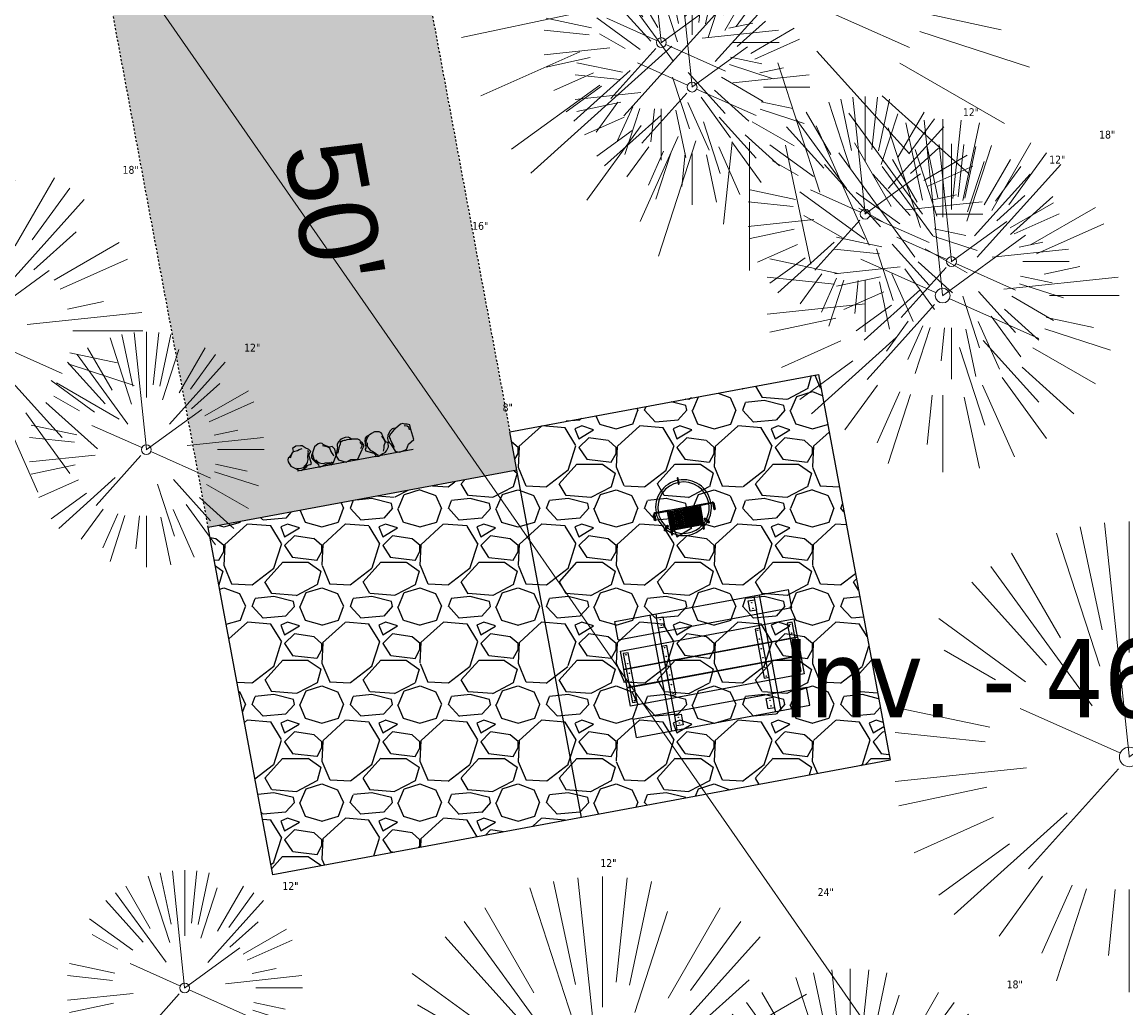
# Model space of a CAD drawing. Header units: feet. Extents: x 1133447 to 1140710, y 647622 to 649877.
# Tile 78 of 84: x 1135015 to 1135071, y 649125 to 649175. Entities that reach past the tile are written whole.
import ezdxf
from ezdxf import colors
from ezdxf.entities.mleader import LeaderData, LeaderLine
from ezdxf.lldxf.tags import DXFTag
from ezdxf.math import Vec2, Vec3

# ---------------------------------------------------------------- set-up
doc = ezdxf.new("R2010")
doc.units = ezdxf.units.FT
doc.header["$MEASUREMENT"] = 0
doc.linetypes.add('RAD', pattern=[0.13, 0.08, -0.05])
for name, color, linetype, lineweight in [('-ANGLE-IRON', 8, 'Continuous', 25), ('V-SITE-VEGE', 8, 'Continuous', 18), ('V-SITE-VEGE-TEXT', 8, 'Continuous', 18), ('V-UTIL-WATR-LINE', 8, 'WATER', 15)]:
    doc.layers.add(name, color=color, linetype=linetype, lineweight=lineweight)
for name, color, linetype in [('-BARRIERROCK', 6, 'Continuous'), ('-BOLTS-LAGS-SCREWS', 7, 'Continuous'), ('-CONCRETE', 9, 'Continuous'), ('-HARDWARE', 7, 'Continuous'), ('-TIMBER', 5, 'Continuous'), ('C-CAMPSITE-PADS', 6, 'Continuous'), ('C-PRKG-ASPH', 8, 'Continuous'), ('C-PRKG-GRVL', 8, 'Continuous'), ('C-PRKG-WHEL-STOP', 9, 'Continuous'), ('C-ROAD-ASPHALT', 1, 'Continuous'), ('C-ROAD-GRVL', 1, 'RAD'), ('C-SWLK-GRVL-PATT', 8, 'Continuous'), ('G-XREF', 7, 'Continuous'), ('L-BARRIERROCK', 6, 'Continuous')]:
    doc.layers.add(name, color=color, linetype=linetype)
doc.layers.add('V-ANNO-TEXT', color=7, linetype='Continuous', lineweight=13, plot=False)
doc.styles.add('Arial', font='arial.ttf')
doc.styles.add('SEI-Dim & Leader', font='tahoma.ttf')
doc.styles.get("Standard").update_dxf_attribs({"font": 'arial.ttf'})
tags = doc.linetypes.add('WATER', pattern='A,1.5,-0.2,["W",Standard,S=0.08,R=0,X=-0.1,Y=-0.04],-0.05', length=1.75).pattern_tags.tags
tags[6] = DXFTag(74, 10)

# ---------------------------------------------------------------- blocks, each defined once
blk = doc.blocks.new('V-SITE-VEGE-Coniferious Tree 2')
at = {"color": 0, "linetype": 'ByBlock'}
for p, q in [((-0.0574950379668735, 0.2703678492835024), (-0.1039851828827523, 0.4890788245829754)), ((-0.0003172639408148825, 0.0025937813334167), (-0.05229705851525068, 0.4972664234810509)), ((-3.601054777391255e-05, 0.2219193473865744), (-3.601054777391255e-05, 0.5000060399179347)), ((0.02890183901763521, 0.2753366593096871), (0.05222503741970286, 0.4972664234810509)), ((0.0571938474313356, 0.2692740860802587), (0.1039131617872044, 0.4890788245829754)), ((-0.06264093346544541, 0.1926377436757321), (-0.1545378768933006, 0.4755369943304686)), ((-0.1460065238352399, 0.2528363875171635), (-0.2500390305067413, 0.4330260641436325)), ((0.139142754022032, 0.2410654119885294), (0.2499670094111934, 0.4330260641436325)), ((0.06850648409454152, 0.2109817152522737), (0.1382469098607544, 0.425630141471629)), ((-0.07913071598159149, 0.1088658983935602), (-0.2939353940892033, 0.4045257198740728)), ((0.1868724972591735, 0.2572635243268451), (0.2938633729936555, 0.4045257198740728)), ((-0.1756943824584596, 0.1950752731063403), (-0.3346129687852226, 0.3715878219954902)), ((0.09777767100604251, 0.108636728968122), (0.3345409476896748, 0.3715878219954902)), ((-0.2201011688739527, 0.1598873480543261), (-0.4045617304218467, 0.2938993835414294)), ((0.1919663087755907, 0.1728666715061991), (0.3115823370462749, 0.2805763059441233)), ((0.2487690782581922, 0.143647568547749), (0.4329900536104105, 0.2500030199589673)), ((-0.2844040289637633, 0.1641894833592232), (-0.393144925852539, 0.2269610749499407)), ((0.2658942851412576, 0.1183972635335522), (0.4567507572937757, 0.2033670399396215)), ((-0.0009318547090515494, -0.0006770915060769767), (0.2349564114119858, 0.1707208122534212)), ((-0.2961437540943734, 0.06292784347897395), (-0.4891148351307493, 0.1039491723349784)), ((-0.01992166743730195, 0.008854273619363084), (-0.2318825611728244, 0.1032199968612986)), ((0.2872695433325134, 0.06106323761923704), (0.3884790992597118, 0.08257391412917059)), ((-0.3060292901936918, 0.03215663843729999), (-0.4973024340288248, 0.05226104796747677)), ((0.173080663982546, 0.01818771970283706), (0.497230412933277, 0.05226104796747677)), ((0.3024988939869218, 0), (0.4999700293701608, 0)), ((0.01849546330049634, -0.008260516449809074), (0.2719985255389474, -0.1211160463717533)), ((-0.2182782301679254, -0.02292736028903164), (-0.4973024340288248, -0.05226104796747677)), ((-0.02300503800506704, -0.02554197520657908), (-0.2137781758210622, -0.2373882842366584)), ((-0.302185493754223, -0.0642195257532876), (-0.4891148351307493, -0.1039491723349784)), ((0.2936342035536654, -0.06241742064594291), (0.4274066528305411, -0.09084484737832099)), ((0.2891445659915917, -0.09395946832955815), (0.4755009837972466, -0.1545018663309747)), ((-0.2881436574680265, -0.1282723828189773), (-0.4568227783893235, -0.2033670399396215)), ((-0.1320480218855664, -0.1188660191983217), (-0.3716238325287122, -0.3345769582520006)), ((0.1143820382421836, -0.1271057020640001), (0.2718110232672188, -0.301920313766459)), ((0.04781873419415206, -0.1473038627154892), (0.1192466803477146, -0.3671294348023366)), ((0.2555295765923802, -0.1475434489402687), (0.4329900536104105, -0.2500030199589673)), ((-0.254528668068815, -0.1848980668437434), (-0.4045617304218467, -0.2938993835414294)), ((0.2253521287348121, -0.2029399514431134), (0.3715518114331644, -0.3345769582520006)), ((0.1688618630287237, -0.2324611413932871), (0.2938633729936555, -0.4045257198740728)), ((-0.1842986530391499, -0.2536176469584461), (-0.2766747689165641, -0.3807650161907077)), ((0.1131111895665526, -0.2541280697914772), (0.2033310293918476, -0.4567867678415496)), ((-0.1213812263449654, -0.2725449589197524), (-0.1855903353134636, -0.4167758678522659)), ((-0.09098502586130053, -0.2799408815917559), (-0.1545378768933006, -0.4755369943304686)), ((-0.02966136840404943, -0.2817638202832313), (-0.04434904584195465, -0.4216092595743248)), ((-3.601054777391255e-05, -0.2817638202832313), (-3.601054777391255e-05, -0.5000060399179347)), ((0.06104806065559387, -0.2873055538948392), (0.1039131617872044, -0.4890788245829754))]:
    blk.add_line(p, q, dxfattribs=at)
blk.add_circle((-3.601054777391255e-05, 0), 0.02083358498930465)
blk = doc.blocks.new('_Open90')
at = {"color": 0, "linetype": 'ByBlock', "lineweight": -2}
for p, q in [((-0.5, 0.5), (0, 0)), ((0, 0), (-1, 0)), ((0, 0), (-0.5, -0.5))]:
    blk.add_line(p, q, dxfattribs=at)
blk = doc.blocks.new("3'_BarrierRock")
at = {"layer": '-BARRIERROCK', "flags": 128}
for points in [[(7.788745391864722, -10.83599130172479), (15.37584164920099, -7.013299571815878), (15.29339322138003, 5.772875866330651), (15.53940092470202, 11.48821756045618), (12.61293536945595, 13.25443124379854), (9.559602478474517, 14.020650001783), (7.896299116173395, 15.17149251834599), (5.0074623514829, 15.27774238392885), (1.184128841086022, 13.5566322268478), (-1.773717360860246, 12.30032189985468), (-4.668762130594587, 12.49504304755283), (-6.532605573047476, 12.75826500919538), (-9.693894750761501, 10.83101043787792), (-13.81968260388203, 6.597990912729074), (-15.03526147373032, 2.502188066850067), (-15.26967657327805, -0.6090469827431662), (-14.52306864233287, -2.735788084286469), (-13.24140319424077, -4.423817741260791), (-11.73157866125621, -10.28614114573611), (-10.431383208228, -14.56568854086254), (-7.82677889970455, -16.37545728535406), (-5.721542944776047, -17.40100748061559), (3.706213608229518, -16.32156577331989), (7.788745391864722, -10.83599130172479)], [(-9.711106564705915, -10.39331387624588), (-10.5300777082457, -7.445199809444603), (-11.71742566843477, -0.8881917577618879), (-11.78460385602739, 1.381934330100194), (-12.21957472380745, 2.822567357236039), (-12.05729048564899, 4.284038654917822), (-10.69748708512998, 6.20744678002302), (-9.49682440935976, 7.089662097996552), (-8.10341169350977, 7.878026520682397), (-6.436167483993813, 9.303217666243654), (-4.026830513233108, 11.00878191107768), (-1.773717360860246, 12.30032189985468)], [(8.960381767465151, 12.60775377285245), (12.36066444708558, 11.15115335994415), (13.19341137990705, 9.417106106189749), (13.26279921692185, 7.683076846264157), (13.26279921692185, 5.810297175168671)]]:
    blk.add_lwpolyline(points, dxfattribs=at)
blk = doc.blocks.new("5'_BarrierRock")
at = {"layer": 'L-BARRIERROCK', "flags": 128}
for points in [[(3.796977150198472, 25.21031587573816), (-3.971151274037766, 23.41838866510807), (-10.84293678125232, 21.02912666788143), (-17.7147222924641, 19.53586684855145), (-22.19627771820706, 16.54930863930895), (-24.28770915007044, 10.27760197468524), (-26.0803419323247, 0.1233349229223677), (-25.48279766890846, -2.863184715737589), (-26.97668484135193, -7.044335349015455), (-29.06806322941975, -9.732226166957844), (-29.36686187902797, -13.31608058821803), (-11.14168239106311, -24.66494006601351), (-9.05030400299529, -29.74205430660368), (-9.05030400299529, -31.53398151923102), (-8.751505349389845, -33.62457612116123), (-1.87971984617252, -34.52053972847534), (7.680988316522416, -31.83264891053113), (16.04666099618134, -30.04072169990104), (19.63192655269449, -27.3528308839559), (27.10125632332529, -18.69186222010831), (28.89388910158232, -9.433597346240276), (24.11353502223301, -5.551075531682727), (22.02210359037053, 1.616633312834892), (21.42455933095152, 6.096412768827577), (20.82701507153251, 11.17356558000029), (21.12581372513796, 15.05604882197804), (19.03438229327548, 18.63990324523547), (15.15031808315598, 22.22375766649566), (3.796977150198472, 25.21031587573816)], [(-24.28770915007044, -3.759148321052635), (-24.28770915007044, 1.317965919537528), (-22.19627771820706, 8.187007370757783), (-18.61101215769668, 13.26412161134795), (-14.42820234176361, 18.04260703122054), (-11.44048104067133, 19.83453424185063)], [(-20.40364493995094, 4.603152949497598), (-21.8975321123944, -2.56455589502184), (-21.29998785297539, -6.447039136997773), (-20.40364493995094, -9.433597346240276), (-17.11717803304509, -15.70534258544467), (-12.93431516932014, -18.99052961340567), (-6.958872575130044, -26.75553466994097), (-5.46498540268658, -29.44342548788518), (-3.373607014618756, -30.63801791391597), (-1.87971984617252, -30.63801791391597)], [(17.54049512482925, 10.8748981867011), (21.62729471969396, 1.526720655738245), (22.61964785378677, -6.148371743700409), (17.24174951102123, -14.21204419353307), (15.44911673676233, -18.39319482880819), (13.35768530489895, -22.87301285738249), (12.1625967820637, -25.56090367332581)]]:
    blk.add_lwpolyline(points, dxfattribs=at)
blk = doc.blocks.new('Wheel_Stop')
at = {"layer": 'Defpoints'}
blk.add_line((-35.99999999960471, 6.749999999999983), (36, 6.749999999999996), dxfattribs=at)
at = {"layer": 'L-BARRIERROCK'}
for name, p, xscale, yscale, zscale, rotation in [("3'_BarrierRock", (-29.38382167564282, -2.169359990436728), 0.4999999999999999, 0.4999999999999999, 0.4999999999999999, 185.0722838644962), ("5'_BarrierRock", (-14.1621457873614, -1.887886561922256), 0.25, 0.25, 0.25, 185.0722838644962), ("3'_BarrierRock", (2.711236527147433, -1.001804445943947), 0.4999999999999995, 0.4999999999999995, 0.4999999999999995, 145.0722838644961), ("5'_BarrierRock", (19.27620131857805, -0.7989231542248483), 0.25, 0.25, 0.25, 225.0722838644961), ("5'_BarrierRock", (33.95408758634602, -0.1712785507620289), 0.2499999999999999, 0.2499999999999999, 0.2499999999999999, 307.3245524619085)]:
    blk.add_blockref(name, p, dxfattribs=dict(at, xscale=xscale, yscale=yscale, zscale=zscale, rotation=rotation))
blk = doc.blocks.new('10FT_Precast Table')
at = {"layer": '-ANGLE-IRON'}
for p, q in [((-28.53399626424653, 27.12499979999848), (-28.53399626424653, 33.62500020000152)), ((-28.53399626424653, 33.62500020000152), (-24.53403626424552, 33.62500020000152)), ((-24.53403626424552, 27.12499979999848), (-28.53399626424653, 27.12499979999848)), ((-24.53403626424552, 33.62500020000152), (-24.53403626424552, 27.12499979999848)), ((28.46604333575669, 27.12499979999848), (28.46604333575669, 33.62500020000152)), ((28.46604333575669, 33.62500020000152), (32.4660033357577, 33.62500020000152)), ((32.4660033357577, 27.12499979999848), (28.46604333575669, 27.12499979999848)), ((32.4660033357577, 33.62500020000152), (32.4660033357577, 27.12499979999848)), ((-49.49999999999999, 15.84066587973), (-52.49999999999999, 15.84066587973)), ((-52.49999999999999, 15.84066587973), (-52.49999999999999, -14.65933416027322)), ((-49.49999999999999, -14.65933416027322), (-49.49999999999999, 15.84066587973)), ((-25.53399626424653, 15.8406658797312), (-28.53399626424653, 15.8406658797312)), ((-28.53399626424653, 15.8406658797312), (-28.53399626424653, -14.65933416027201)), ((-25.53399626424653, -14.65933416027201), (-25.53399626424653, 15.8406658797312)), ((32.4660033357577, 15.84066587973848), (29.4660033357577, 15.84066587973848)), ((29.4660033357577, 15.84066587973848), (29.4660033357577, -14.65933416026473)), ((32.4660033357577, -14.65933416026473), (32.4660033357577, 15.84066587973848)), ((52.50000000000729, 15.8406658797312), (49.50000000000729, 15.8406658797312)), ((49.50000000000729, 15.8406658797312), (49.50000000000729, -14.65933416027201)), ((52.50000000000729, -14.65933416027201), (52.50000000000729, 15.8406658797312)), ((-52.49999999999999, -14.65933416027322), (-49.49999999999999, -14.65933416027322)), ((-28.53399626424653, -14.65933416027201), (-25.53399626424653, -14.65933416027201)), ((29.4660033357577, -14.65933416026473), (32.4660033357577, -14.65933416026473)), ((49.50000000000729, -14.65933416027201), (52.50000000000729, -14.65933416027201)), ((-28.53399626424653, -33.62500019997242), (-28.53399626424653, -27.12499979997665)), ((-28.53399626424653, -27.12499979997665), (-24.53403626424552, -27.12499979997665)), ((-24.53403626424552, -33.62500019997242), (-28.53399626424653, -33.62500019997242)), ((-24.53403626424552, -27.12499979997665), (-24.53403626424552, -33.62500019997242)), ((28.46604333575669, -33.62500019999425), (28.46604333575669, -27.1249997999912)), ((28.46604333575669, -27.1249997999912), (32.4660033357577, -27.1249997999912)), ((32.4660033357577, -33.62500019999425), (28.46604333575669, -33.62500019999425)), ((32.4660033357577, -27.1249997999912), (32.4660033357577, -33.62500019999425))]:
    blk.add_line(p, q, dxfattribs=at)
at = {"layer": '-BOLTS-LAGS-SCREWS'}
for centre in [(-26.53401626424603, 32.12500020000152), (-26.53401626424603, 28.62499979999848), (30.46602333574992, 32.12500020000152), (30.46602333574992, 28.62499979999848), (-50.99999999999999, 14.84066987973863), (-27.03399626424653, 14.84066987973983), (30.9660033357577, 14.84066987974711), (51.00000000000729, 14.84066987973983), (-50.99999999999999, 9.340670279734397), (-27.03399626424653, 9.340670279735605), (30.9660033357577, 9.34067027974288), (51.00000000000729, 9.340670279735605), (-50.99999999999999, 3.340670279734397), (-27.03399626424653, 3.340670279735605), (30.9660033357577, 3.340670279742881), (51.00000000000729, 3.340670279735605), (-50.99999999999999, -2.159338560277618), (-27.03399626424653, -2.15933856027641), (30.9660033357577, -2.159338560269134), (51.00000000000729, -2.15933856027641), (-50.99999999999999, -8.159338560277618), (-50.99999999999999, -13.65933816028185), (-27.03399626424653, -8.15933856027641), (-27.03399626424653, -13.65933816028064), (30.9660033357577, -8.159338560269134), (30.9660033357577, -13.65933816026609), (51.00000000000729, -8.15933856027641), (51.00000000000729, -13.65933816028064), (-26.53401626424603, -28.62499979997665), (-26.53401626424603, -32.12500019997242), (30.46602333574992, -28.6249997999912), (30.46602333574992, -32.12500019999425)]:
    blk.add_circle(centre, 0.15625000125, dxfattribs=at)
at = {"layer": '-CONCRETE'}
for p, q in [((-32.03399630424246, -35.99999999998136), (-32.03399630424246, 35.99999999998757)), ((-28.53399626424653, 35.99999999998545), (-28.53399626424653, 33.62500020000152)), ((32.4660033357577, 36), (32.4660033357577, 33.62500020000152)), ((35.96600337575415, -35.99999999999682), (35.96600337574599, 35.99999999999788)), ((-28.53399626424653, -27.12499979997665), (-28.53399626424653, 27.12499979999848)), ((32.4660033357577, -27.1249997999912), (32.4660033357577, 27.12499979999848)), ((-28.53399626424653, -35.99999999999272), (-28.53399626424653, -33.62500019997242)), ((32.4660033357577, -33.62500019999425), (32.4660033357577, -36))]:
    blk.add_line(p, q, dxfattribs=at)
at = {"layer": '-TIMBER'}
for p, q in [((-53.99999999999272, 24.74999999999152), (-54, 35.99999999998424)), ((-54, 35.99999999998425), (54, 36.0000000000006)), ((54.00000000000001, 24.75000000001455), (54.00000000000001, 36)), ((-54, 24.74999999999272), (53.99999999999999, 24.74999999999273)), ((-53.99999999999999, 6.465667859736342), (-53.99999999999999, 17.71566785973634)), ((-53.99999999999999, 17.71566785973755), (54, 17.71566785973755)), ((54.00000000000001, 17.71566785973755), (54.00000000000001, 6.46566785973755)), ((-53.99999999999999, 6.46566785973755), (54, 6.46566785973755)), ((-53.99999999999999, -5.034336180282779), (-53.99999999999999, 6.215667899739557)), ((-53.99999999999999, 6.215667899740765), (54, 6.215667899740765)), ((54.00000000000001, 6.215667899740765), (54.00000000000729, -5.034336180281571)), ((54.00000000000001, -5.034336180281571), (-53.99999999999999, -5.034336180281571)), ((-53.99999999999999, -16.53433614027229), (-53.99999999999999, -5.28433614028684)), ((54.00000000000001, -5.284336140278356), (-53.99999999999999, -5.284336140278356)), ((54.00000000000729, -5.28433614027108), (54.00000000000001, -16.53433614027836)), ((54.00000000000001, -16.53433614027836), (-53.99999999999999, -16.53433614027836)), ((-54, -35.99999999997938), (-53.99999999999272, -24.74999999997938)), ((-54, -24.74999999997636), (53.99999999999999, -24.75000000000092)), ((54.00000000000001, -36), (54.00000000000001, -24.75)), ((-54, -35.99999999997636), (53.99999999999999, -36.00000000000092))]:
    blk.add_line(p, q, dxfattribs=at)
blk = doc.blocks.new('*X439')
at = {"color": 0}
for p, q in [((146.0622026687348, 353.5980429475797), (146.1426743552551, 353.6785146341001)), ((146.0622026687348, 352.8909361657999), (146.8122026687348, 353.6409361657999)), ((146.0622026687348, 352.5373827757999), (146.8122026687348, 353.2873827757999)), ((146.0622026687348, 351.8302759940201), (146.8122026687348, 352.5802759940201)), ((146.0622026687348, 351.4767226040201), (146.8122026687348, 352.2267226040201)), ((146.0622026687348, 350.7696158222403), (146.8122026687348, 351.5196158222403)), ((146.3246548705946, 350.6785146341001), (146.8122026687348, 351.1660624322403))]:
    blk.add_line(p, q, dxfattribs=at)
blk = doc.blocks.new('Pilot Rocks FS-30_18_PA')
at = {"layer": '-HARDWARE'}
for p, q in [((-8.817777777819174, 0.04421580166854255), (-17.86666666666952, 0.04421580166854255)), ((-17.86666666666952, 0.04421580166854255), (-12.77892653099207, 0.04421580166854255)), ((-10.20000000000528, 0.04421580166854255), (10.19999999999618, 0.04421580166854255)), ((8.817777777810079, 0.04421580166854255), (17.86666666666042, 0.04421580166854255)), ((12.77892653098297, 0.04421580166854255), (17.86666666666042, 0.04421580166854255)), ((-18.93333333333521, -4.555784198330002), (-18.93333333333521, -1.355784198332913)), ((-18.93333333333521, -1.355784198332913), (-18.86666666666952, -1.355784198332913)), ((-18.86666666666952, -1.355784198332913), (-18.86666666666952, -0.9557841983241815)), ((-18.86666666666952, -1.355784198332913), (-18.86666666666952, -0.9557841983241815)), ((-18.20000000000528, -1.355784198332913), (-18.20000000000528, -0.9557841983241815)), ((-18.20000000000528, -0.9557841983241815), (-18.20000000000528, -1.355784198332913)), ((-18.20000000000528, -1.355784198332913), (-18.13333333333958, -1.355784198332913)), ((-18.13333333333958, -1.355784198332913), (-18.13333333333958, -4.555784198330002)), ((-8.817777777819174, -0.6224508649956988), (-17.86666666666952, -0.6224508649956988)), ((-13.33940419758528, -0.6224508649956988), (-17.86666666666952, -0.6224508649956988)), ((-10.20000000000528, -0.6224508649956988), (10.19999999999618, -0.6224508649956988)), ((-10.20000000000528, -0.6224508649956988), (-10.20000000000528, -11.31238912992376)), ((-9.533333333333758, -0.6224508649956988), (-9.533333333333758, -11.31238912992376)), ((-8.817777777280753, -0.6224508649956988), (-8.817777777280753, -11.64572246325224)), ((-8.284444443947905, -0.6224508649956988), (-8.284444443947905, -11.64572246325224)), ((-7.502222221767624, -0.6224508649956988), (-7.502222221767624, -11.64572246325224)), ((-6.9688888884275, -0.6224508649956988), (-6.9688888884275, -11.64572246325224)), ((-6.18666666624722, -0.6224508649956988), (-6.18666666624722, -11.64572246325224)), ((-5.653333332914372, -0.6224508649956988), (-5.653333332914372, -11.64572246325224)), ((-4.871111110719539, -0.6224508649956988), (-4.871111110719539, -11.64572246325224)), ((-4.337777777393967, -0.6224508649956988), (-4.337777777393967, -11.64572246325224)), ((-3.555555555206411, -0.6224508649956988), (-3.555555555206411, -11.64572246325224)), ((-3.022222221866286, -0.6224508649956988), (-3.022222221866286, -11.64572246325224)), ((-2.23999999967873, -0.6224508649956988), (-2.23999999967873, -11.64572246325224)), ((-1.706666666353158, -0.6224508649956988), (-1.706666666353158, -11.64572246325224)), ((-0.9244444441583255, -0.6224508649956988), (-0.9244444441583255, -11.64572246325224)), ((-0.3911111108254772, -0.6224508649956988), (-0.3911111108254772, -11.64572246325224)), ((0.3911111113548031, -0.6224508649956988), (0.3911111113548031, -11.64572246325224)), ((0.9244444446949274, -0.6224508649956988), (0.9244444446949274, -11.64572246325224)), ((1.706666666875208, -0.6224508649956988), (1.706666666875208, -11.64572246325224)), ((2.240000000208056, -0.6224508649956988), (2.240000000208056, -11.64572246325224)), ((3.022222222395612, -0.6224508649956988), (3.022222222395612, -11.64572246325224)), ((3.555555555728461, -0.6224508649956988), (3.555555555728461, -11.64572246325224)), ((4.337777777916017, -0.6224508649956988), (4.337777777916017, -11.64572246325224)), ((4.871111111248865, -0.6224508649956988), (4.871111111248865, -11.64572246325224)), ((5.653333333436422, -0.6224508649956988), (5.653333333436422, -11.64572246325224)), ((6.18666666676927, -0.6224508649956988), (6.18666666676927, -11.64572246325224)), ((6.968888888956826, -0.6224508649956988), (6.968888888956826, -11.64572246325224)), ((7.502222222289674, -0.6224508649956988), (7.502222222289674, -11.64572246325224)), ((8.28444444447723, -0.6224508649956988), (8.28444444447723, -11.64572246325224)), ((8.817777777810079, -0.6224508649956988), (8.817777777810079, -11.64572246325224)), ((17.86666666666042, -0.6224508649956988), (8.817777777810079, -0.6224508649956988)), ((9.533333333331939, -0.6224508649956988), (9.533333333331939, -11.31238912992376)), ((10.19999999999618, -0.6224508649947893), (10.19999999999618, -11.31238912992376)), ((18.13333333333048, -4.555784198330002), (18.13333333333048, -1.355784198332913)), ((18.13333333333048, -1.355784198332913), (18.19999999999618, -1.355784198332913)), ((18.93333333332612, -4.555784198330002), (18.13333333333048, -4.555784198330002)), ((18.19999999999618, -1.355784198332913), (18.19999999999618, -0.9557841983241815)), ((18.19999999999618, -1.355784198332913), (18.19999999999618, -0.9557841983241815)), ((18.86666666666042, -1.355784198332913), (18.86666666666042, -0.9557841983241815)), ((18.86666666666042, -0.9557841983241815), (18.86666666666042, -1.355784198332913)), ((18.86666666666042, -1.355784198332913), (18.93333333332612, -1.355784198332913)), ((18.93333333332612, -1.355784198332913), (18.93333333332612, -4.555784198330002)), ((-10.20000000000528, -11.31238912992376), (-10.20000000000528, -14.84572246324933)), ((-9.533333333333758, -11.31238912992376), (-9.533333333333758, -14.84572246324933)), ((-9.533333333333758, -11.64572246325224), (9.533333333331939, -11.64572246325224)), ((-9.533333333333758, -12.31238912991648), (9.533333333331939, -12.31238912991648)), ((9.533333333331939, -11.31238912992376), (9.533333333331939, -14.84572246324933)), ((10.19999999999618, -11.31238912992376), (10.19999999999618, -14.84572246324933)), ((-10.20000000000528, -13.68324198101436), (-10.20000000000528, -14.84572246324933)), ((-9.533333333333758, -14.84572246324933), (-9.533333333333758, -14.47618734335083)), ((9.533333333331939, -14.47618734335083), (9.533333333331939, -14.84572246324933)), ((10.19999999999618, -14.84572246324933), (10.19999999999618, -13.68324198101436))]:
    blk.add_line(p, q, dxfattribs=at)
at = {"layer": '-HARDWARE', "flags": 128}
for points in [[(0.04426932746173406, 18.18944163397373, 1), (-0.6223972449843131, 18.18908719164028), (-0.6206959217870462, 14.98908764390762, 1), (0.04597065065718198, 14.98944208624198), (0.04426932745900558, 18.18944163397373)], [(-11.77825193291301, -8.933957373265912, -1), (-11.29140720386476, -9.3893985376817), (-13.47752479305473, -11.72625323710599, -1), (-13.96436952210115, -11.27081207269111), (-11.77825193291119, -8.93395737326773)], [(11.77825193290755, -8.933957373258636, 1), (11.29140720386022, -9.389398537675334), (13.47752479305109, -11.72625323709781, 1), (13.96436952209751, -11.27081207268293), (11.77825193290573, -8.933957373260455)]]:
    blk.add_lwpolyline(points, format="xyb", dxfattribs=at)
at = {"layer": '-HARDWARE'}
for points in [[(-18.93333333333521, -4.555784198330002), (-18.93333333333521, -1.355784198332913), (-18.13333333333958, -1.355784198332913), (-18.13333333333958, -4.555784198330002)], [(-7.502222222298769, -11.64572246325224), (-8.28444444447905, -11.64572246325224), (-8.28444444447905, -0.6224508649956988), (-7.502222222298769, -0.6224508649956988)], [(-6.186666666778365, -11.64572246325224), (-6.968888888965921, -11.64572246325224), (-6.968888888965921, -0.6224508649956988), (-6.186666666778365, -0.6224508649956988)], [(-4.87111111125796, -11.64572246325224), (-5.653333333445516, -11.64572246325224), (-5.653333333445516, -0.6224508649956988), (-4.87111111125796, -0.6224508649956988)], [(-3.555555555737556, -11.64572246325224), (-4.337777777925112, -11.64572246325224), (-4.337777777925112, -0.6224508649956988), (-3.555555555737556, -0.6224508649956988)], [(-2.240000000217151, -11.64572246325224), (-3.022222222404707, -11.64572246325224), (-3.022222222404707, -0.6224508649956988), (-2.240000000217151, -0.6224508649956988)], [(-0.9244444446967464, -11.64572246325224), (-1.706666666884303, -11.64572246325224), (-1.706666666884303, -0.6224508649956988), (-0.9244444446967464, -0.6224508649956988)], [(-0.3911111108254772, -11.64572246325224), (0.3911111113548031, -11.64572246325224), (0.3911111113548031, -0.6224508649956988), (-0.3911111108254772, -0.6224508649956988)], [(0.9244444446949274, -11.64572246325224), (1.706666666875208, -11.64572246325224), (1.706666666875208, -0.6224508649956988), (0.9244444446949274, -0.6224508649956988)], [(2.240000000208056, -11.64572246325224), (3.022222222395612, -11.64572246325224), (3.022222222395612, -0.6224508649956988), (2.240000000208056, -0.6224508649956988)], [(3.555555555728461, -11.64572246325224), (4.337777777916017, -11.64572246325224), (4.337777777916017, -0.6224508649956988), (3.555555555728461, -0.6224508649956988)], [(4.871111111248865, -11.64572246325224), (5.653333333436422, -11.64572246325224), (5.653333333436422, -0.6224508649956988), (4.871111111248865, -0.6224508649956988)], [(6.18666666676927, -11.64572246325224), (6.968888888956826, -11.64572246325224), (6.968888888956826, -0.6224508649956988), (6.18666666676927, -0.6224508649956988)], [(7.502222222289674, -11.64572246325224), (8.28444444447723, -11.64572246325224), (8.28444444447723, -0.6224508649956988), (7.502222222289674, -0.6224508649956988)], [(18.93333333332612, -4.555784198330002), (18.93333333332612, -1.355784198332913), (18.13333333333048, -1.355784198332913), (18.13333333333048, -4.555784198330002)]]:
    blk.add_lwpolyline(points, close=True, dxfattribs=at)
for centre, radius, start, end in [((0, 9.094947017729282e-13), 17.06666666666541, 0.1484403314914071, 179.8515596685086), ((0, 0), 15.73333333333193, 0.1610200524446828, 179.8389799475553), ((-17.86666666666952, -0.9557841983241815), 1, 90, 180), ((-17.86666666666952, -0.9557841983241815), 1, 90, 180), ((17.86666666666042, -0.9557841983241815), 1, 0, 90), ((17.86666666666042, -0.9557841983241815), 1, 0, 90), ((-17.86666666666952, -0.9557841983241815), 0.3333333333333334, 90, 180), ((-17.86666666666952, -0.9557841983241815), 0.3333333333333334, 90, 180), ((0, 9.094947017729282e-13), 17.06666666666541, 182.0901397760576, 220.7490543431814), ((0, 0), 15.73333333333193, 182.2673591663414, 220.2247561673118), ((0, 0), 15.73333333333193, 319.7752438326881, 357.7326408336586), ((0, 9.094947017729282e-13), 17.06666666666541, 319.2509456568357, 357.9098602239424), ((17.86666666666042, -0.9557841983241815), 0.3333333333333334, 0, 90), ((17.86666666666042, -0.9557841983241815), 0.3333333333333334, 0, 90), ((-9.094947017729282e-13, 1.818989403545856e-12), 17.06666666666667, 220.7490543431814, 233.2977773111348), ((-9.094947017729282e-13, 1.818989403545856e-12), 15.73333333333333, 220.2247561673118, 229.5860659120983), ((-9.866666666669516, -11.64572246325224), 0.3333333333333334, 0, 180), ((-9.094947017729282e-13, 1.818989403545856e-12), 15.73333333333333, 232.7040475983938, 307.2959524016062), ((9.866666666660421, -11.64572246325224), 0.3333333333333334, 0, 180), ((-9.094947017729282e-13, 1.818989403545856e-12), 15.73333333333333, 310.4139340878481, 319.7752438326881), ((-6.821210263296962e-11, 6.548361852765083e-11), 17.06666666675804, 306.7022226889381, 319.2509456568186), ((-9.866666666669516, -14.84572246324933), 0.3333333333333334, 180, 0), ((-9.866666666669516, -14.84572246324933), 0.3333333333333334, 180, 0), ((-9.094947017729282e-13, 1.818989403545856e-12), 17.06666666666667, 236.0413981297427, 303.9586018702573), ((9.866666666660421, -14.84572246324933), 0.3333333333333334, 180, 0), ((9.866666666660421, -14.84572246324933), 0.3333333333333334, 180, 0)]:
    blk.add_arc(centre, radius, start, end, dxfattribs=at)
at = {"layer": '-HARDWARE', "rotation": 180}
for p, xscale, yscale, zscale in [((137.6663495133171, 372.583162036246), 1.066666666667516, 1.066666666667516, 1.066666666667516), ((-137.6663495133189, 372.583162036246), -1.066666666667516, 1.066666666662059, 1.066666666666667)]:
    blk.add_blockref('*X439', p, dxfattribs=dict(at, xscale=xscale, yscale=yscale, zscale=zscale))
blk = doc.blocks.new('C_PBASE-PACTOLA_02403811')
at = {"layer": 'C-CAMPSITE-PADS'}
blk.add_line((1135039.973625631, 649151.9708217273), (1135024.242800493, 649149.0482987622), dxfattribs=at)
for points in [[(1135039.608310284, 649153.9371748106), (1135055.339135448, 649156.8596977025), (1135058.992289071, 649137.1961662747)], [(1135039.973625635, 649151.9708217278), (1135039.608310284, 649153.9371748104)], [(1135058.992289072, 649137.1961662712), (1135027.530638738, 649131.3511204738), (1135024.242800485, 649149.0482987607)]]:
    blk.add_lwpolyline(points, dxfattribs=at)
at = {"layer": 'C-ROAD-ASPHALT'}
blk.add_lwpolyline([(1134609.502741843, 649004.1715281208, -0.08481675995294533), (1134717.918854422, 649151.0643979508), (1134791.743864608, 649222.0439889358, -0.04164346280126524), (1134816.518779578, 649242.1816391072), (1134837.543218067, 649256.5428028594, -0.2654684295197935), (1134923.566161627, 649263.4658695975), (1134945.862647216, 649253.0055803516, -0.03670103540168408), (1135008.742528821, 649217.6654234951), (1135070.901654, 649176.4593855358, -0.3025232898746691), (1135097.532652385, 649113.0929439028), (1135091.831089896, 649083.3959326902, -0.0492726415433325), (1135086.690765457, 649066.0532714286), (1135029.43531187, 648925.4119419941, -0.009218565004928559), (1135022.286728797, 648908.7392420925), (1134970.105907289, 648792.9779079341, 0.09466954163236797), (1134957.786175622, 648834.7349342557), (1134921.92741579, 648904.3472810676, 0.300313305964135), (1134722.086161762, 649016.5601342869), (1134632.500993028, 649010.1122188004, 0.09071439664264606)], format="xyb", close=True, dxfattribs=at)
at = {"layer": 'C-ROAD-GRVL'}
blk.add_line((1135032.165009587, 649194.0016200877), (1135039.608310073, 649153.9371747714), dxfattribs=at)
at = {"layer": 'C-ROAD-GRVL', "flags": 128}
blk.add_lwpolyline([(1135024.242800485, 649149.0482987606), (1135013.829255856, 649205.1004330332, 0.2069378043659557), (1135002.759101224, 649221.5696725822)], format="xyb", dxfattribs=at)
at = {"layer": 'Defpoints', "flags": 128}
blk.add_lwpolyline([(1135043.2614639, 649134.2736433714), (1135039.973625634, 649151.9708217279)], dxfattribs=at)
at = {"layer": '-HARDWARE', "xscale": 0.08333333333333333, "yscale": 0.08333333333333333, "zscale": 0.08333333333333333, "rotation": 10.52460063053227}
blk.add_blockref('Pilot Rocks FS-30_18_PA', (1135048.464133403, 649150.067434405), dxfattribs=at)
at = {"xscale": 0.08333333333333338, "yscale": 0.08333333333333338, "zscale": 0.08333333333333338, "rotation": 10.52460062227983}
blk.add_blockref('10FT_Precast Table', (1135049.939601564, 649142.1255525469), dxfattribs=at)
at = {"layer": 'C-PRKG-WHEL-STOP', "xscale": 0.08333333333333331, "yscale": 0.08333333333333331, "zscale": 0.08333333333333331, "rotation": 190.5246007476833}
blk.add_blockref('Wheel_Stop', (1135031.640152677, 649153.0289501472), dxfattribs=at)
at = {"layer": 'C-CAMPSITE-PADS', "insert": (1135031.989930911, 649169.1140269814), "char_height": 4, "attachment_point": 1, "rotation": 280.48083906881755, "style": 'Arial'}
blk.add_mtext_dynamic_manual_height_columns("50'", width=0.8890231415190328, gutter_width=1, heights=[0], dxfattribs=at)
blk = doc.blocks.new('C_PHTCH-PACTOLA_02403811')
at = {"layer": 'C-PRKG-ASPH'}
h = blk.add_hatch(dxfattribs=at)
h.set_pattern_fill('ANSI31', color=256, scale=10, angle=70)
h.set_pattern_definition([(115, (0, 0), (-1.132884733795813, -0.5282728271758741), [])])
edge = h.paths.add_edge_path(flags=16)
edge.add_arc((1135093.567290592, 648760.3570235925), 541.9999999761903, 143.5703577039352, 153.2664360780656, ccw=False)
edge.add_arc((1135093.567290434, 648760.3570237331), 541.9999997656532, 133.8742793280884, 143.5703577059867, ccw=False)
edge.add_line((1134717.918854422, 649151.0643979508), (1134791.743864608, 649222.0439889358))
edge.add_arc((1134924.814897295, 649083.6384245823), 191.9999999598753, 124.33581191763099, 133.8742793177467, ccw=False)
edge.add_line((1134816.518779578, 649242.1816391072), (1134837.543218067, 649256.5428028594))
edge.add_arc((1134886.614896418, 649184.7029087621), 87.00000000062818, 64.86660358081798, 124.33581191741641, ccw=False)
edge.add_line((1134923.566161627, 649263.4658695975), (1134945.862647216, 649253.0055803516))
edge.add_arc((1134736.896871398, 648807.5874571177), 491.9999999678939, 56.45911934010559, 64.86660355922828, ccw=False)
edge.add_line((1135008.742528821, 649217.6654234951), (1135070.901654, 649176.4593855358))
edge.add_arc((1135036.644680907, 649124.7828938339), 62.00000000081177, -10.868034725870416, 56.45911933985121, ccw=False)
edge.add_line((1135097.532652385, 649113.0929439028), (1135091.831089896, 649083.3959326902))
edge.add_arc((1135001.481196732, 649100.7423100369), 92.00000001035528, 337.8486329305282, 349.13196525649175, ccw=False)
edge.add_line((1135086.690765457, 649066.0532714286), (1135029.43531187, 648925.4119419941))
edge.add_arc((1134573.749357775, 649110.9228871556), 491.9999995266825, 335.73595333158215, 337.84863296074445, ccw=False)
edge.add_line((1135022.286728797, 648908.7392420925), (1134970.105907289, 648792.9779079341))
edge.add_line((1134970.105907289, 648792.9779079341), (1134955.070696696, 648759.622817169))
edge.add_arc((1134506.533324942, 648961.8064625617), 492.0000003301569, 331.3465562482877, 335.7359533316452, ccw=False)
edge.add_line((1134938.281078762, 648725.8872446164), (1134902.771388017, 648660.9021647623))
edge.add_arc((1134778.161263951, 648728.9926705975), 142.0000000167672, 305.95733191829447, 331.34655630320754, ccw=False)
edge.add_line((1134861.541195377, 648614.0501326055), (1134757.483908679, 648538.5664206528))
edge.add_arc((1134835.579196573, 648430.9089730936), 133.0000000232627, 125.9573319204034, 166.4171722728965)
edge.add_arc((1134672.277915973, 648470.363906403), 35.00000000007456, 244.10855969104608, 346.41717227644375, ccw=False)
edge.add_arc((1134691.461854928, 648509.9128519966), 78.95614352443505, 214.9055155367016, 244.1168481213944, ccw=False)
edge.add_line((1134626.710174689, 648464.732186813), (1134623.062749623, 648469.9579645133))
edge.add_arc((1134821.506139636, 648608.4650796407), 241.9999999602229, 191.1167612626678, 214.9138039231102, ccw=False)
edge.add_line((1134584.046954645, 648561.8052956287), (1134566.403948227, 648651.5934078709))
edge.add_arc((1135049.172208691, 648746.4554480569), 491.9999999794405, 187.9519260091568, 191.1167612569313, ccw=False)
edge.add_line((1134561.903038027, 648678.391101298), (1134552.825444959, 648743.3771249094))
edge.add_arc((1134842.017716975, 648783.7730382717), 292.0000000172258, 166.3961174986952, 187.9519260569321, ccw=False)
edge.add_line((1134558.209758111, 648852.4537669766), (1134566.77306571, 648887.8397463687))
edge.add_arc((1135093.567290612, 648760.357023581), 542.0000000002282, 158.0478401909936, 166.396117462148, ccw=False)
edge.add_arc((1135093.567290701, 648760.357023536), 542.0000000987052, 153.2664360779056, 158.0478401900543, ccw=False)
edge = h.paths.add_edge_path()
edge.add_line((1134664.934415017, 648091.0186503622), (1134641.753924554, 648097.236757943))
edge.add_arc((1135131.441785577, 647965.8792352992), 506.9999999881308, 154.1154939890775, 164.9840567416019, ccw=False)
edge.add_arc((1135131.44177555, 647965.8792402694), 506.9999887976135, 153.4314984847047, 154.115493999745, ccw=False)
edge.add_arc((1134241.513528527, 648410.9103548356), 488.0000000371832, 333.4314984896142, 338.6383717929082)
edge.add_line((1134695.987914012, 648233.1548120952), (1134704.112198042, 648253.9264793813))
edge.add_arc((1134529.027803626, 648322.4060737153), 188.0000000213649, 338.6383717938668, 377.1954705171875)
edge.add_arc((1134651.306425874, 648360.2470375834), 60.00000000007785, 17.1954705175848, 74.97265706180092)
edge.add_line((1134666.863224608, 648418.1951696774), (1134661.500576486, 648419.8056636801))
edge.add_arc((1134691.489318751, 648509.9450223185), 94.99699278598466, 223.9418846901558, 251.5980721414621, ccw=False)
edge.add_arc((1134691.535842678, 648509.9839590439), 95.05751145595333, 214.9165962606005, 223.9393241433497, ccw=False)
edge.add_line((1134613.590003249, 648455.5746160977), (1134609.942525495, 648460.8004692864))
edge.add_arc((1134821.506139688, 648608.4650796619), 258.0000000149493, 191.1167612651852, 214.9138039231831, ccw=False)
edge.add_line((1134568.347173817, 648558.7203512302), (1134550.704167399, 648648.5084634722))
edge.add_arc((1135049.172208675, 648746.4554480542), 507.9999999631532, 187.9519260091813, 191.1167612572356, ccw=False)
edge.add_line((1134546.056886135, 648676.177626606), (1134536.979293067, 648741.163650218))
edge.add_arc((1134842.01771694, 648783.7730382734), 307.9999999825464, 166.3961174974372, 187.9519260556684, ccw=False)
edge.add_line((1134542.658637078, 648856.2170945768), (1134551.221944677, 648891.6030739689))
edge.add_arc((1135093.567290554, 648760.3570237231), 557.9999999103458, 163.9213237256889, 166.3961174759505, ccw=False)
edge.add_arc((1134538.177323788, 648920.4382053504), 19.99999999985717, 343.9213237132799, 402.7699397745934)
edge.add_line((1134552.859048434, 648934.0193305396), (1134533.446357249, 648955.005204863))
edge.add_arc((1135093.567290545, 648760.3570234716), 592.9783928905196, 146.0187423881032, 160.8370986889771, ccw=False)
edge.add_line((1134601.857481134, 649091.7855040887), (1134616.582948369, 649064.0343807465))
edge.add_arc((1134620.999668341, 649066.3780071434), 5.000000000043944, 207.9515834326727, 327.0740857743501)
edge.add_arc((1135093.567290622, 648760.3570235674), 558.0000000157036, 133.8742793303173, 147.0740857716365, ccw=False)
edge.add_line((1134706.829601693, 649162.5981949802), (1134780.654611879, 649233.5777859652))
edge.add_arc((1134924.814897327, 649083.6384245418), 208.0000000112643, 124.3358119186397, 133.8742793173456, ccw=False)
edge.add_line((1134807.494103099, 649255.3935736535), (1134828.518541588, 649269.7547374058))
edge.add_arc((1134886.614896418, 649184.7029087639), 102.9999999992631, 64.86660357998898, 124.33581191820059, ccw=False)
edge.add_line((1134930.361796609, 649277.9510118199), (1134952.658282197, 649267.4907225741))
edge.add_arc((1134736.896871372, 648807.5874570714), 508.0000000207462, 56.4591193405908, 64.86660355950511, ccw=False)
edge.add_line((1135017.583038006, 649231.0012923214), (1135079.742163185, 649189.7952543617))
edge.add_arc((1135036.644680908, 649124.782893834), 77.99999999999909, -10.868034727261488, 56.45911934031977, ccw=False)
edge.add_line((1135113.245677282, 649110.0761826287), (1135107.544114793, 649080.3791714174))
edge.add_arc((1135001.481196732, 649100.7423100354), 108.0000000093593, 337.84863293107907, 349.131965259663, ccw=False)
edge.add_line((1135101.509820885, 649060.0203951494), (1135044.254367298, 648919.3790657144))
edge.add_arc((1134573.749357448, 649110.9228872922), 507.9999998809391, 335.7359533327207, 337.84863295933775, ccw=False)
edge.add_line((1135036.873309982, 648902.1641641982), (1134969.657277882, 648753.0477392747))
edge.add_arc((1134506.53332524, 648961.8064624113), 507.9999999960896, 331.346556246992, 335.73595333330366, ccw=False)
edge.add_line((1134952.321656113, 648718.215074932), (1134916.811965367, 648653.2299950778))
edge.add_arc((1134778.161263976, 648728.9926705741), 157.9999999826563, 305.9573319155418, 331.3465563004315, ccw=False)
edge.add_line((1134870.936117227, 648601.0988607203), (1134766.878830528, 648525.6151487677))
edge.add_arc((1134835.579196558, 648430.9089731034), 117.0000000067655, 125.9573319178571, 162.264860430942)
edge.add_arc((1134752.713885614, 648457.4106757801), 29.99999999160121, 162.264860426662, 196.8024120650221)
edge.add_arc((1134835.579196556, 648430.9089731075), 113.0000000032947, 170.9217318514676, 197.5476736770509)
edge.add_line((1134727.837491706, 648396.8395581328), (1134731.162683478, 648386.3239143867))
edge.add_arc((1134529.027802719, 648322.4060734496), 212.0000009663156, 11.340079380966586, 17.54767372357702, ccw=False)
edge.add_arc((1134529.055568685, 648322.403813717), 211.9732215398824, -20.64909134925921, 11.342153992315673, ccw=False)
edge.add_arc((1134759.869013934, 648235.3149369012), 34.72371615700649, 159.1871917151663, 239.4135572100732)
edge.add_line((1134742.200276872, 648205.422593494), (1134709.513, 648185.696))
edge.add_line((1134709.513, 648185.696), (1134698.996135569, 648181.0065459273))
edge.add_arc((1135131.441785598, 647965.8792352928), 483.0000000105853, 153.5511843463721, 164.9840567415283)
at = {"layer": 'C-PRKG-GRVL'}
h = blk.add_hatch(dxfattribs=at)
h.set_pattern_fill('AR-SAND', color=256)
h.set_pattern_definition([(37.50000000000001, (0, 0), (-0.06299335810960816, 1.926823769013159), [0, -1.52, 0, -1.7, 0, -1.625]), (7.499999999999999, (0, 0), (1.769776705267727, 2.82214606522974), [0, -0.82, 0, -1.37, 0, -0.525]), (327.5, (-1.23, 0), (3.114141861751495, 0.005659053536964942), [0, -0.5, 0, -1.8, 0, -2.35]), (317.5, (-1.23, 0), (3.006126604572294, 0.8776755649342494), [0, -0.25, 0, -1.18, 0, -1.35])])
edge = h.paths.add_edge_path()
edge.add_line((1135013.829255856, 649205.1004330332), (1135024.242800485, 649149.0482987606))
edge.add_line((1135024.242800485, 649149.0482987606), (1135039.973625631, 649151.9708217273))
edge.add_line((1135039.973625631, 649151.9708217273), (1135032.165009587, 649194.0016200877))
edge.add_arc((1135036.097715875, 649194.7322508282), 4.000000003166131, 56.45911944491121, 190.5246008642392, ccw=False)
edge.add_line((1135038.307843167, 649198.0662180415), (1135008.742528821, 649217.6654234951))
edge.add_arc((1134736.896871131, 648807.5874567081), 492.000000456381, 56.45911934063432, 57.2911438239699)
edge.add_arc((1134989.249841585, 649200.5339909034), 24.99999999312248, 10.524600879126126, 57.29114383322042, ccw=False)
at = {"layer": 'C-SWLK-GRVL-PATT'}
h = blk.add_hatch(dxfattribs=at)
h.set_pattern_fill('GRAVEL', color=256, scale=5)
h.set_pattern_definition([(228.012787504, (3.6, 5), (-40.00000000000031, -45.00000000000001), [0.67268, -66.5954402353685]), (184.969740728, (3.15, 4.5), (59.99999999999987, 5.000000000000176), [1.15434, -114.27962380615]), (132.510447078, (2, 4.4), (50.00000000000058, -54.99999999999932), [0.8139400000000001, -80.5801629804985]), (267.273689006, (0.05, 3.15), (5.000000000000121, 100.0000000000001), [1.05119, -104.067790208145]), (292.833654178, (0, 2.1), (-24.99999999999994, 60.00000000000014), [1.030775, -102.0468656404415]), (357.273689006, (0.4, 1.15), (-100.0000000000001, 5.000000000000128), [1.05119, -104.067790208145]), (37.6942404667, (1.45, 1.1), (-64.99999999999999, -49.99999999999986), [1.390145, -137.62424274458]), (72.2553283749, (2.55, 1.95), (35.00000000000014, 110), [1.31244, -129.9316074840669]), (121.429565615, (2.95, 3.2), (-40.0000000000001, 64.99999999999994), [1.05475, -104.420365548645]), (175.236358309, (2.4, 4.1), (54.99999999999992, -5.00000000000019), [1.20416, -59.0038128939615]), (222.397437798, (1.2, 4.2), (-59.99999999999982, -54.99999999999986), [1.55724, -154.1668750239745]), (138.814074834, (5, 3.1), (-35.00000000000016, 30), [0.5315049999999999, -52.61922406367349]), (171.46923439, (4.600000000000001, 3.45), (64.99999999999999, -9.999999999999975), [1.011185, -100.107557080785]), (225, (3.6, 3.6), (-5.551115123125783e-16, -4.999999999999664), [0.707105, -6.3639628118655]), (203.198590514, (3.25, 4.2), (24.99999999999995, 9.999999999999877), [0.38079, -37.6980755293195]), (291.801409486, (2.9, 4.050000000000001), (-4.99999999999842, 15.00000000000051), [0.538515, -26.3873090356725]), (30.96375653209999, (3.1, 3.55), (15.00000000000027, 9.999999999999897), [0.874645, -28.2801144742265]), (161.565051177, (3.85, 4), (10.00000000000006, -4.999999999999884), [0.632455, -15.178933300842]), (16.389540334, (0, 4.050000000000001), (49.99999999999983, 15.00000000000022), [0.886, -87.714225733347]), (70.3461759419, (0.8500000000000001, 4.3), (-20.0000000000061, -55.00000000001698), [0.7433049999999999, -73.58703873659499]), (293.198590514, (3.85, 5), (-9.999999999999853, 24.99999999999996), [0.761575, -37.3172905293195]), (343.610459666, (4.149999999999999, 4.3), (-49.99999999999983, 15.00000000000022), [0.8859999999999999, -87.71422573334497]), (339.44395478, (0, 0.95), (-25.00000000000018, 10.00000000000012), [0.8543999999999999, -41.86561872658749]), (294.775140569, (0.8, 0.65), (-25.00000000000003, 55.00000000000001), [0.71589, -70.87321531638]), (66.8014094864, (3.9, 0), (9.999999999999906, 24.99999999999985), [0.761575, -37.3172905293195]), (17.3540246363, (4.2, 0.7000000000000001), (-64.99999999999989, -19.99999999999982), [0.838155, -82.97711807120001]), (69.44395478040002, (1.45, 0), (-10.00000000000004, -24.99999999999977), [0.4272, -42.29281872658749]), (101.309932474, (3.6, 0), (-4.999999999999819, 20.00000000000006), [0.25495, -25.240147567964]), (165.963756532, (3.55, 0.25), (14.99999999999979, -5.000000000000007), [1.030775, -19.5847531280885]), (186.009005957, (2.55, 0.5), (50.00000000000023, 4.999999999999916), [0.9552499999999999, -94.56961587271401]), (303.690067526, (3.1, 3.1), (-4.999999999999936, 9.999999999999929), [0.7211099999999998, -17.30664637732]), (353.157226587, (3.5, 2.5), (85.00000000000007, -10.00000000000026), [1.25897, -124.6378131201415]), (60.9453959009, (4.75, 2.35), (-19.99999999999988, -34.99999999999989), [0.51478, -50.963370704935]), (90, (5, 2.8), (-4.999999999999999, 5), [0.3, -4.699999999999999]), (120.256437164, (2.45, 0.65), (20.00000000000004, -35.00000000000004), [0.69462, -68.76759994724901]), (48.01278750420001, (2.1, 1.25), (40, 44.99999999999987), [1.34536, -65.92276023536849]), (0, (3, 2.25), (5, 5), [1.3, -3.7]), (325.3048464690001, (4.3, 2.25), (50.0000000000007, -34.99999999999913), [0.7905699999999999, -78.26637150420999]), (254.054604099, (4.95, 1.8), (-5.000000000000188, -20.00000000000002), [0.72801, -35.6725394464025]), (207.645975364, (4.75, 1.1), (-94.99999999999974, -50.00000000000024), [1.185325, -117.347370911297]), (175.42607874, (3.7, 0.55), (-64.99999999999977, 5.000000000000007), [1.253995, -124.1453670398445])])
h.paths.add_polyline_path([(1135039.608310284, 649153.9371748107), (1135055.339135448, 649156.8596977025), (1135058.992289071, 649137.1961662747), (1135027.530638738, 649131.3511204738), (1135024.242800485, 649149.0482987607), (1135039.973625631, 649151.9708217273)])
blk = doc.blocks.new('C_XBASE-PACTOLA_02403811')
at = {"layer": 'V-UTIL-WATR-LINE', "flags": 128}
blk.add_lwpolyline([(1134946.432, 649283.888), (1135074.541151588, 649099.5990538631), (1135109.755, 649053.73), (1135113.62, 649049.674), (1135081.394236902, 648993.5410676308), (1135100.461075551, 648963.8033200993), (1135008.674239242, 648766.4398010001)], dxfattribs=at)
at = {"layer": 'V-SITE-VEGE'}
for p, xscale, yscale, zscale in [((1135051.83, 649177.162), 29.99963760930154, 29.99963760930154, 29.99963760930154), ((1135061.676, 649160.88), 17.99978256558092, 17.99978256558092, 17.99978256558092), ((1135011.899, 649159.084), 17.99978256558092, 17.99978256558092, 17.99978256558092), ((1135056.964, 649117.547), 17.99978256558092, 17.99978256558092, 17.99978256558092)]:
    blk.add_blockref('V-SITE-VEGE-Coniferious Tree 2', p, dxfattribs=dict(at, xscale=xscale, yscale=yscale, zscale=zscale))
at = {"layer": 'V-SITE-VEGE', "rotation": 8.537736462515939e-07}
for p, xscale, yscale, zscale in [((1135047.334, 649173.783), 11.99985504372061, 11.99985504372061, 11.99985504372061), ((1135048.904, 649171.509), 11.99985504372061, 11.99985504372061, 11.99985504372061), ((1135057.725, 649165.032), 11.99985504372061, 11.99985504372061, 11.99985504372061), ((1135062.126, 649162.615), 11.99985504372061, 11.99985504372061, 11.99985504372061), ((1135021.087, 649153.025), 11.99985504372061, 11.99985504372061, 11.99985504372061), ((1135071.187, 649137.355), 23.99971008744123, 23.99971008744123, 23.99971008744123), ((1135023.038, 649125.576), 11.99985504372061, 11.99985504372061, 11.99985504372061), ((1135044.339, 649119.264), 23.99971008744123, 23.99971008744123, 23.99971008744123)]:
    blk.add_blockref('V-SITE-VEGE-Coniferious Tree 2', p, dxfattribs=dict(at, xscale=xscale, yscale=yscale, zscale=zscale))
at = {"layer": 'V-SITE-VEGE-TEXT', "char_height": 0.4, "attachment_point": 7, "style": 'SEI-Dim & Leader'}
for s, insert in [('12"', (1135062.7085625, 649170.032)), ('18"', (1135069.65134375, 649168.88)), ('12"', (1135067.1095625, 649167.615)), ('18"', (1135019.87434375, 649167.084)), ('16"', (1135037.693083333, 649164.226)), ('12"', (1135026.0705625, 649158.025)), ('8"', (1135039.246041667, 649154.966)), ('12"', (1135044.2285625, 649131.746)), ('12"', (1135028.0215625, 649130.576)), ('24"', (1135055.306125, 649130.264)), ('18"', (1135064.93934375, 649125.547))]:
    blk.add_mtext(s, dxfattribs=dict(at, insert=insert))
at = {"layer": 'V-ANNO-TEXT'}
ml = blk.add_multileader_mtext('Standard', dxfattribs=at)
ml.set_content('Inv. - 4624.96', color=256, style='SEI-Dim & Leader')
ml.set_leader_properties(color=256, linetype='ByLayer', lineweight=-1)
ml.set_arrow_properties(name='OPEN90')
ml.build(insert=Vec2(0, 0))
ml.multileader.update_dxf_attribs({"text_left_attachment_type": 2, "text_right_attachment_type": 2, "dogleg_length": 0.1, "arrow_head_size": 3.2, "scale": 40})
ctx = ml.context
ctx.base_point, ctx.scale, ctx.arrow_head_size, ctx.plane_origin = Vec3(1135050.178595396, 649141.2882645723), 40, 3.2, Vec3(1135097.224, 649136.181)
ctx.left_attachment, ctx.right_attachment, ctx.text_align_type = 2, 2, 2
notes = []
notes.append((ctx, [(0, (1, 1, 0), (1135092.397534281, 649141.2882645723), (-1, 0), 4, [(0, [(1135097.224, 649136.181)], 0, [])])]))
ctx.mtext.insert, ctx.mtext.alignment, ctx.mtext.flow_direction = Vec3(1135086.397534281, 649143.3715419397), 3, 5
for ctx, leaders in notes:
    for number, flags, end, landing, length, lines in leaders:
        leader = LeaderData()
        leader.index, (leader.has_last_leader_line, leader.has_dogleg_vector, leader.attachment_direction) = number, flags
        leader.last_leader_point, leader.dogleg_vector, leader.dogleg_length = Vec3(end), Vec3(landing), length
        for number, points, colour, breaks in lines:
            line = LeaderLine()
            line.index, line.vertices, line.color, line.breaks = number, Vec3.list(points), colors.encode_raw_color(colour), breaks
            leader.lines.append(line)
        ctx.leaders.append(leader)

msp = doc.modelspace()

# ---------------------------------------------------------------- block references
at = {"layer": 'G-XREF'}
msp.add_blockref('C_XBASE-PACTOLA_02403811', (0, 0), dxfattribs=at)

# ---------------------------------------------------------------- next in the draw order: block references
for name in ['C_PBASE-PACTOLA_02403811', 'C_PHTCH-PACTOLA_02403811']:
    msp.add_blockref(name, (0, 0), dxfattribs=at)

doc.saveas('drawing.dxf')
